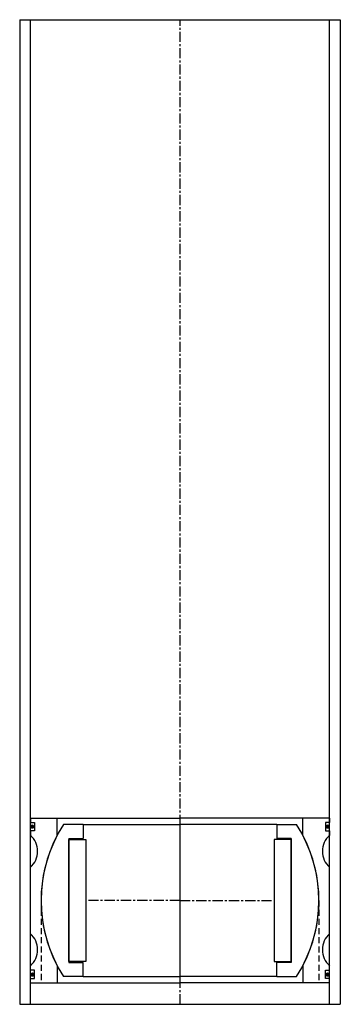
# Model space of a CAD drawing. Extents: x -75 to 75, y 0 to 460.
import ezdxf

# ---------------------------------------------------------------- set-up
doc = ezdxf.new("R2010")
doc.units = 0
doc.header["$LTSCALE"] = 0.15
doc.linetypes.add('CENTER', pattern=[50.8, 31.75, -6.35, 6.35, -6.35])
doc.linetypes.add('HIDDEN', pattern=[9.525, 6.35, -3.175])
doc.layers.get('0').update_dxf_attribs({"linetype": 'CONTINUOUS'})
doc.layers.add('CENTER', color=9, linetype='CENTER')

# ---------------------------------------------------------------- blocks, each defined once
blk = doc.blocks.new('Insert 140x130')
for p, q in [((-70, 38.5), (-70, 36.5)), ((-70, 38.5), (-57.5, 38.5)), ((-57.5, 30.31), (-57.5, 38.5)), ((-57.5, 38.5), (0, 38.5)), ((57.5, 38.5), (0, 38.5)), ((70, 38.5), (57.5, 38.5)), ((57.5, 30.31), (57.5, 38.5)), ((70, 38.5), (70, 36.5)), ((-70, 36.5), (-68, 36.5)), ((-70, 32.5), (-70, 30.5)), ((-68, 32.5), (-70, 32.5)), ((-68, 36.5), (-68, 32.5)), ((70, 36.5), (68, 36.5)), ((68, 36.5), (68, 32.5)), ((68, 32.5), (70, 32.5)), ((70, 32.5), (70, 30.5)), ((-70, -15.5), (-70, 15.5)), ((70, -15.5), (70, 15.5)), ((-70, -32.5), (-70, -30.5)), ((-57.5, -30.31), (-57.5, -38.5)), ((57.5, -30.31), (57.5, -38.5)), ((70, -32.5), (70, -30.5)), ((-68, -32.5), (-70, -32.5)), ((-70, -36.5), (-68, -36.5)), ((-70, -38.5), (-70, -36.5)), ((-68, -36.5), (-68, -32.5)), ((68, -36.5), (68, -32.5)), ((68, -32.5), (70, -32.5)), ((70, -36.5), (68, -36.5)), ((70, -38.5), (70, -36.5)), ((-70, -38.5), (-57.5, -38.5)), ((-57.5, -38.5), (0, -38.5)), ((57.5, -38.5), (0, -38.5)), ((70, -38.5), (57.5, -38.5))]:
    blk.add_line(p, q)
at = {"linetype": 'HIDDEN', "ltscale": 3}
for p, q in [((-65, 0), (-65, -38.5)), ((65, 0), (65, -38.5))]:
    blk.add_line(p, q, dxfattribs=at)
at = {"const_width": 0.95}
for points in [[(-69.64, 34.51, 1), (-68.59, 34.51, 1)], [(69.64, 34.51, -1), (68.59, 34.51, -1)], [(-69.55, -34.63, 1), (-68.5, -34.63, 1)], [(69.55, -34.63, -1), (68.5, -34.63, -1)]]:
    blk.add_lwpolyline(points, format="xyb", close=True, dxfattribs=at)
for centre, radius, start, end in [((-76.61, 23), 10, 311.4096, 48.5904), ((0, 0), 65, 152.2042, 207.7958), ((0, 0), 65, 332.2042, 27.7958), ((76.61, 23), 10, 131.4096, 228.5904), ((-76.61, -23), 10, 311.4096, 48.5904), ((76.61, -23), 10, 131.4096, 228.5904)]:
    blk.add_arc(centre, radius, start, end)
at = {"layer": 'CENTER'}
for p, q in [((0, -38.5), (0, 38.5)), ((0, 0), (-42.88, 0)), ((0, 0), (42.88, 0))]:
    blk.add_line(p, q, dxfattribs=at)
blk = doc.blocks.new('Ball-130-088')
for p, q in [((-45.25, 35.5), (-54.45, 35.5)), ((-45.25, 35.5), (0, 35.5)), ((-45.25, 35.5), (-45.25, 29)), ((45.25, 35.5), (0, 35.5)), ((45.25, 35.5), (54.45, 35.5)), ((45.25, 35.5), (45.25, 29)), ((-52, 29), (-45.25, 29)), ((-52, 29), (-52, -29)), ((-52, -28.5), (-52, 28.5)), ((-52, 28.5), (-44, 28.5)), ((-44, 28.5), (-44, -28.5)), ((44, 28.5), (44, -28.5)), ((52, 28.5), (44, 28.5)), ((52, 29), (45.25, 29)), ((52, 29), (52, -29)), ((52, -28.5), (52, 28.5)), ((-44, -28.5), (-52, -28.5)), ((-52, -29), (-45.25, -29)), ((-45.25, -35.5), (-45.25, -29)), ((44, -28.5), (52, -28.5)), ((52, -29), (45.25, -29)), ((45.25, -35.5), (45.25, -29)), ((-45.25, -35.5), (-54.45, -35.5)), ((-45.25, -35.5), (0, -35.5)), ((45.25, -35.5), (0, -35.5)), ((45.25, -35.5), (54.45, -35.5))]:
    blk.add_line(p, q)
for start, end in [(146.8965, 213.1035), (326.8965, 33.1035)]:
    blk.add_arc((0, 0), 65, start, end)
at = {"layer": 'CENTER'}
for p, q in [((0, -35.5), (0, 35.5)), ((0, 0), (-15.29, 0)), ((0, 0), (15.29, 0))]:
    blk.add_line(p, q, dxfattribs=at)

msp = doc.modelspace()

# ---------------------------------------------------------------- linework, layer by layer
for p, q in [((-75, 460), (-75, 0)), ((-75, 460), (75, 460)), ((-70, 0), (-70, 460)), ((70, 0), (70, 460)), ((75, 460), (75, 0)), ((-75, 0), (75, 0))]:
    msp.add_line(p, q)
at = {"layer": 'CENTER'}
msp.add_line((0, 0), (0, 460), dxfattribs=at)

# ---------------------------------------------------------------- block references
for name in ['Insert 140x130', 'Ball-130-088']:
    msp.add_blockref(name, (0, 48.5))

doc.saveas('drawing.dxf')
